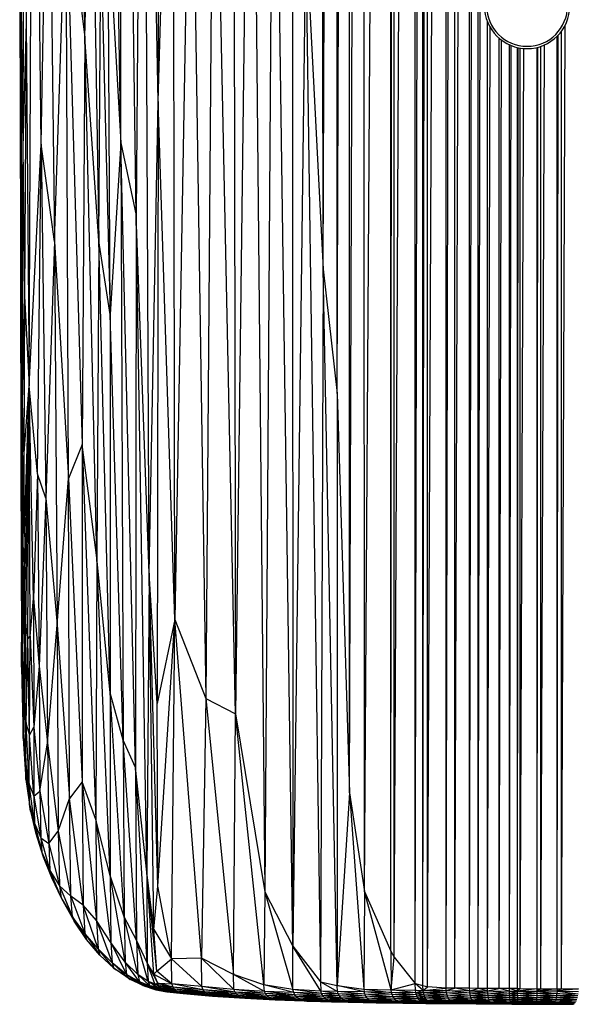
# Paper-space layout '_Derecha' of a CAD drawing. Header units: millimetres. Extents: x -65 to 67, y -161 to 389.
# Tile 1 of 7: x -65 to 6, y -160 to -34. Entities that reach past the tile are written whole.
import ezdxf

# ---------------------------------------------------------------- set-up
doc = ezdxf.new("R2010")
doc.units = ezdxf.units.MM

psp = doc.layouts.new('_Derecha')

# ---------------------------------------------------------------- linework, layer by layer
at = {"color": 7, "linetype": 'Continuous', "lineweight": 25}
for p, q in [((-25.86, -65.65), (-26.17, 386.9)), ((-25.86, -65.65), (-24.13, 386.93)), ((-24.04, -81.67), (-24.13, 386.93)), ((-24.04, -81.67), (-22.53, 386.95)), ((-22.47, -133.12), (-22.53, 386.95)), ((-22.47, -133.12), (-20.65, 386.97)), ((-20.55, -145.8), (-20.65, 386.97)), ((-20.55, -145.8), (-17.12, 387)), ((-17.13, -153.52), (-16.73, 387)), ((-17.13, -153.52), (-17.12, 387)), ((-16.72, -154.28), (-16.73, 387)), ((-16.72, -154.28), (-13.99, 387.02)), ((-13.99, -157.68), (-13, 387.02)), ((-13.99, -157.68), (-13.99, 387.02)), ((-13, -157.93), (-12.42, 387.03)), ((-13, -157.93), (-13, 387.02)), ((-12.42, -158.11), (-10.02, 387.04)), ((-12.42, -158.11), (-12.42, 387.03)), ((-10.02, -158.27), (-8.91, 387.04)), ((-10.02, -158.27), (-10.02, 387.04)), ((-8.91, -158.28), (-6.99, 387.05)), ((-8.91, -158.28), (-8.91, 387.04)), ((-6.99, -158.29), (-5.9, 387.05)), ((-6.99, -158.29), (-6.99, 387.05)), ((-5.9, -158.3), (-5.9, 387.05)), ((-5.9, -158.3), (-4.91, 286.59)), ((-47.08, -44.06), (-46.85, 139.42)), ((-49.94, -58.73), (-51.95, 96.37)), ((-51.91, -49.39), (-51.95, 96.37)), ((-56.55, -35.77), (-57.81, 77.83)), ((-37.5, 60.15), (-37.16, -122.92)), ((-48.99, 54.15), (-49.94, -58.73)), ((-47.08, -44.06), (-48.99, 54.15)), ((-48.24, -104.83), (-48.99, 54.15)), ((-63.21, 42.38), (-64.08, -33.88)), ((-63.72, -80.7), (-63.21, 42.38)), ((-62.16, -49.55), (-63.21, 42.38)), ((-35.13, 34.93), (-37.16, -122.92)), ((-35.13, 34.93), (-33.38, -145.88)), ((-29.86, 27.83), (-29.74, -152.85)), ((-47.08, -44.06), (-45.19, 25.62)), ((-44.96, -110.79), (-45.19, 25.62)), ((-32.25, 23.7), (-33.38, -145.88)), ((-29.74, -152.85), (-32.25, 23.7)), ((-51.91, -49.39), (-53.11, 22.45)), ((-39.95, 12.07), (-40.98, -120.95)), ((-37.16, -122.92), (-39.95, 12.07)), ((-42.88, 5.75), (-44.96, -110.79)), ((-42.88, 5.75), (-40.98, -120.95)), ((-62.16, -49.55), (-61.22, 1.16)), ((-61.22, 1.16), (-60.46, -62.07)), ((-56.55, -35.77), (-55.75, 0.21)), ((-55.75, 0.21), (-54.74, -61.99)), ((-64.41, -0.1), (-64.52, -49.95)), ((-64.41, -0.1), (-64.08, -33.88)), ((-60.46, -62.07), (-58.98, -16.42)), ((-58.98, -16.42), (-56.55, -35.77)), ((-58.98, -16.42), (-56.88, -88.24)), ((-58.65, -92.61), (-58.98, -16.42)), ((-64.93, -19.66), (-64.82, -61.77)), ((-53.56, -20.64), (-51.91, -49.39)), ((-53.27, -71.48), (-53.56, -20.64)), ((-28.12, -21.74), (-29.74, -152.85)), ((-28.12, -21.74), (-25.86, -65.65)), ((-28.12, -21.74), (-26.19, -157.47)), ((-54.74, -61.99), (-54.49, -23.33)), ((-54.49, -23.33), (-53.27, -71.48)), ((-64.75, -31.94), (-64.82, -61.77)), ((-64.75, -31.94), (-64.52, -49.95)), ((-64.75, -31.94), (-64.74, -71.83)), ((-64.08, -33.88), (-64.52, -49.95)), ((-64.08, -33.88), (-64.3, -69.11)), ((-64.08, -33.88), (-63.72, -80.7)), ((-4.68, -158.31), (-4.68, -33.8)), ((4.83, -158.35), (5.33, -34.21)), ((-4.68, -158.31), (-4.35, -34.49)), ((4.83, -158.35), (4.83, -35.02)), ((-56.55, -35.77), (-56.88, -88.24)), ((-54.74, -61.99), (-56.55, -35.77)), ((-55.01, -102.83), (-56.55, -35.77)), ((-3.19, -158.32), (-3.19, -35.89)), ((-3.19, -158.32), (-2.9, -36.13)), ((-1.86, -158.32), (-1.86, -36.74)), ((2.19, -158.34), (2.65, -36.76)), ((4.27, -158.35), (4.4, -35.53)), ((4.27, -158.35), (4.27, -35.66)), ((-1.86, -158.32), (-1.63, -36.84)), ((-0.82, -158.33), (-0.82, -37.1)), ((-0.82, -158.33), (-0.74, -37.12)), ((-0.49, -158.33), (-0.49, -37.16)), ((-0.49, -158.33), (0, -37.22)), ((1.7, -158.34), (1.81, -37.06)), ((1.7, -158.34), (1.7, -37.09)), ((2.19, -158.34), (2.19, -36.94)), ((-48.24, -104.83), (-47.08, -44.06)), ((-47.08, -44.06), (-47.21, -121.61)), ((-44.96, -110.79), (-47.08, -44.06)), ((-51.91, -49.39), (-53.27, -71.48)), ((-51.91, -49.39), (-49.94, -58.73)), ((-50.02, -129.86), (-51.91, -49.39)), ((-51.91, -49.39), (-51.62, -126.33)), ((-64.52, -49.95), (-64.74, -71.83)), ((-64.52, -49.95), (-64.6, -82.81)), ((-64.52, -49.95), (-64.3, -69.11)), ((-63.72, -80.7), (-62.16, -49.55)), ((-62.64, -92.01), (-62.16, -49.55)), ((-60.46, -62.07), (-62.16, -49.55)), ((-62.16, -49.55), (-61.55, -95.17)), ((-49.94, -58.73), (-50.02, -129.86)), ((-48.24, -104.83), (-49.94, -58.73)), ((-48.58, -143.33), (-49.94, -58.73)), ((-64.82, -61.77), (-64.74, -71.83)), ((-64.82, -61.77), (-64.77, -93.8)), ((-60.46, -62.07), (-61.55, -95.17)), ((-60.46, -62.07), (-58.65, -92.61)), ((-60.46, -62.07), (-60.11, -111.47)), ((-54.74, -61.99), (-55.01, -102.83)), ((-53.27, -71.48), (-54.74, -61.99)), ((-53.28, -120.22), (-54.74, -61.99)), ((-25.86, -65.65), (-26.19, -157.47)), ((-25.86, -65.65), (-24.04, -81.67)), ((-24.04, -157.94), (-25.86, -65.65)), ((-64.3, -69.11), (-64.6, -82.81)), ((-64.3, -69.11), (-64.38, -89.92)), ((-64.3, -69.11), (-63.72, -80.7)), ((-64.74, -71.83), (-64.77, -93.8)), ((-64.74, -71.83), (-64.75, -99.92)), ((-64.74, -71.83), (-64.6, -82.81)), ((-53.27, -71.48), (-53.28, -120.22)), ((-51.62, -126.33), (-53.27, -71.48)), ((-64.38, -89.92), (-63.72, -80.7)), ((-64.38, -102.17), (-63.72, -80.7)), ((-64.3, -108.59), (-63.72, -80.7)), ((-64.14, -111.78), (-63.72, -80.7)), ((-63.9, -113.27), (-63.72, -80.7)), ((-62.64, -92.01), (-63.72, -80.7)), ((-63.16, -108.08), (-63.72, -80.7)), ((-63.58, -112.93), (-63.72, -80.7)), ((-24.04, -81.67), (-22.47, -133.12)), ((-24.04, -81.67), (-24.04, -157.94)), ((-64.6, -82.81), (-64.75, -99.92)), ((-64.6, -82.81), (-64.63, -103.93)), ((-64.6, -82.81), (-64.38, -89.92)), ((-56.88, -88.24), (-58.65, -92.61)), ((-55.01, -102.83), (-56.88, -88.24)), ((-56.88, -88.24), (-55.12, -136.55)), ((-56.88, -88.24), (-56.88, -131.71)), ((-64.63, -103.93), (-64.38, -89.92)), ((-64.38, -89.92), (-64.38, -102.17)), ((-62.64, -92.01), (-63.16, -108.08)), ((-61.55, -95.17), (-62.64, -92.01)), ((-62.64, -92.01), (-62.42, -116.77)), ((-64.77, -93.8), (-64.75, -99.92)), ((-60.11, -111.47), (-58.65, -92.61)), ((-58.65, -92.61), (-56.88, -131.71)), ((-58.51, -133.84), (-58.65, -92.61)), ((-61.55, -95.17), (-62.42, -116.77)), ((-61.55, -95.17), (-60.11, -111.47)), ((-61.55, -95.17), (-61.33, -126.66)), ((-64.75, -99.92), (-64.63, -103.93)), ((-64.75, -99.92), (-64.68, -116.91)), ((-64.63, -103.93), (-64.38, -102.17)), ((-64.38, -102.17), (-64.55, -115.61)), ((-64.38, -102.17), (-64.3, -108.59)), ((-64.68, -116.91), (-64.63, -103.93)), ((-64.63, -103.93), (-64.55, -115.61)), ((-55.01, -102.83), (-55.12, -136.55)), ((-53.28, -120.22), (-55.01, -102.83)), ((-53.3, -143.77), (-55.01, -102.83)), ((-48.24, -104.83), (-48.58, -143.33)), ((-47.21, -121.61), (-48.24, -104.83)), ((-47.14, -145.15), (-48.24, -104.83)), ((-47.66, -150.71), (-48.24, -104.83)), ((-64.55, -115.61), (-64.3, -108.59)), ((-64.3, -108.59), (-64.37, -121.31)), ((-64.3, -108.59), (-64.14, -111.78)), ((-63.58, -112.93), (-63.16, -108.08)), ((-63.16, -108.08), (-62.42, -116.77)), ((-63.16, -108.08), (-63.13, -124.63)), ((-61.33, -126.66), (-60.11, -111.47)), ((-60.11, -111.47), (-58.51, -133.84)), ((-60.11, -111.47), (-59.96, -138.04)), ((-44.96, -110.79), (-47.21, -121.61)), ((-47.14, -145.15), (-44.96, -110.79)), ((-45.39, -154.48), (-44.96, -110.79)), ((-44.96, -110.79), (-40.98, -120.95)), ((-41.5, -154.39), (-44.96, -110.79)), ((-64.37, -121.31), (-64.14, -111.78)), ((-64.14, -111.78), (-63.9, -113.27)), ((-64.08, -124.25), (-64.14, -111.78)), ((-64.08, -124.25), (-63.9, -113.27)), ((-63.9, -113.27), (-63.58, -112.93)), ((-63.67, -125.67), (-63.9, -113.27)), ((-63.67, -125.67), (-63.58, -112.93)), ((-63.58, -112.93), (-63.13, -124.63)), ((-64.68, -116.91), (-64.55, -115.61)), ((-64.55, -115.61), (-64.37, -121.31)), ((-64.55, -115.61), (-64.48, -125.28)), ((-64.68, -116.91), (-64.48, -126.11)), ((-64.68, -116.91), (-64.48, -125.28)), ((-62.42, -116.77), (-63.13, -124.63)), ((-62.42, -116.77), (-61.33, -126.66)), ((-62.42, -116.77), (-62.32, -132.89)), ((-53.28, -120.22), (-53.3, -143.77)), ((-51.5, -149.07), (-53.28, -120.22)), ((-51.62, -126.33), (-53.28, -120.22)), ((-64.48, -125.28), (-64.37, -121.31)), ((-64.37, -121.31), (-64.08, -124.25)), ((-64.37, -121.31), (-64.16, -129.45)), ((-47.14, -145.15), (-47.21, -121.61)), ((-40.98, -120.95), (-41.5, -154.39)), ((-40.98, -120.95), (-37.16, -122.92)), ((-40.98, -120.95), (-37.41, -156.51)), ((-37.41, -156.51), (-37.16, -122.92)), ((-37.16, -122.92), (-33.38, -145.88)), ((-33.5, -157.86), (-37.16, -122.92)), ((-64.16, -129.45), (-64.08, -124.25)), ((-64.08, -124.25), (-63.67, -125.67)), ((-63.7, -132), (-64.08, -124.25)), ((-64.48, -125.28), (-64.16, -129.45)), ((-64.48, -125.28), (-64.14, -131.41)), ((-64.48, -126.11), (-64.48, -125.28)), ((-63.67, -125.67), (-63.13, -124.63)), ((-63.13, -124.63), (-62.32, -132.89)), ((-63.13, -124.63), (-63.1, -133.52)), ((-64.48, -126.11), (-64.14, -131.41)), ((-63.7, -132), (-63.67, -125.67)), ((-63.1, -133.52), (-63.67, -125.67)), ((-62.32, -132.89), (-61.33, -126.66)), ((-61.33, -126.66), (-59.96, -138.04)), ((-61.33, -126.66), (-61.19, -139.64)), ((-49.87, -152.1), (-51.62, -126.33)), ((-50.02, -129.86), (-51.62, -126.33)), ((-51.62, -126.33), (-51.5, -149.07)), ((-64.16, -129.45), (-63.7, -132)), ((-64.16, -129.45), (-63.66, -134.57)), ((-64.14, -131.41), (-64.16, -129.45)), ((-48.58, -143.33), (-50.02, -129.86)), ((-48.53, -155.02), (-50.02, -129.86)), ((-50.02, -129.86), (-49.87, -152.1)), ((-64.14, -131.41), (-63.66, -134.57)), ((-64.14, -131.41), (-63.55, -135.49)), ((-56.88, -131.71), (-58.51, -133.84)), ((-56.88, -131.71), (-55.02, -149.54)), ((-55.12, -136.55), (-56.88, -131.71)), ((-56.88, -131.71), (-56.75, -147.56)), ((-63.7, -132), (-63.1, -133.52)), ((-63.03, -137), (-63.7, -132)), ((-63.66, -134.57), (-63.7, -132)), ((-63.1, -133.52), (-62.32, -132.89)), ((-62.32, -132.89), (-61.19, -139.64)), ((-62.32, -132.89), (-62.22, -138.9)), ((-22.47, -133.12), (-24.04, -157.94)), ((-22.47, -133.12), (-20.55, -145.8)), ((-22.47, -133.12), (-20.61, -158.38)), ((-63.1, -133.52), (-62.22, -138.9)), ((-63.1, -133.52), (-63.03, -137)), ((-59.96, -138.04), (-58.51, -133.84)), ((-56.75, -147.56), (-58.51, -133.84)), ((-58.35, -146.42), (-58.51, -133.84)), ((-63.66, -134.57), (-63.03, -137)), ((-63.66, -134.57), (-62.91, -138.23)), ((-63.55, -135.49), (-63.66, -134.57)), ((-63.55, -135.49), (-62.91, -138.23)), ((-53.3, -143.77), (-55.12, -136.55)), ((-55.12, -136.55), (-53.2, -152.39)), ((-55.12, -136.55), (-55.02, -149.54)), ((-63.03, -137), (-62.22, -138.9)), ((-63.03, -137), (-62.08, -140.75)), ((-63.03, -137), (-62.91, -138.23)), ((-62.91, -138.23), (-62.08, -140.75)), ((-62.91, -138.23), (-61.89, -141.34)), ((-61.19, -139.64), (-59.96, -138.04)), ((-59.96, -138.04), (-58.35, -146.42)), ((-59.96, -138.04), (-59.79, -145.07)), ((-62.22, -138.9), (-61.04, -143.11)), ((-62.22, -138.9), (-62.08, -140.75)), ((-62.22, -138.9), (-61.19, -139.64)), ((-62.08, -140.75), (-60.85, -144)), ((-62.08, -140.75), (-61.04, -143.11)), ((-62.08, -140.75), (-61.89, -141.34)), ((-61.19, -139.64), (-59.79, -145.07)), ((-61.19, -139.64), (-61.04, -143.11)), ((-61.89, -141.34), (-60.85, -144)), ((-61.04, -143.11), (-59.79, -145.07)), ((-61.04, -143.11), (-59.6, -146.62)), ((-61.04, -143.11), (-60.85, -144)), ((-60.85, -144), (-59.6, -146.62)), ((-51.37, -154.94), (-53.3, -143.77)), ((-51.5, -149.07), (-53.3, -143.77)), ((-53.3, -143.77), (-53.2, -152.39)), ((-47.64, -156.48), (-48.58, -143.33)), ((-47.26, -156.06), (-48.58, -143.33)), ((-47.66, -150.71), (-48.58, -143.33)), ((-48.58, -143.33), (-48.53, -155.02)), ((-59.79, -145.07), (-58.35, -146.42)), ((-59.79, -145.07), (-58.15, -149.06)), ((-59.79, -145.07), (-59.6, -146.62)), ((-47.66, -150.71), (-47.14, -145.15)), ((-45.39, -154.48), (-47.14, -145.15)), ((-20.55, -145.8), (-20.61, -158.38)), ((-17.1, -158.49), (-20.55, -145.8)), ((-20.55, -145.8), (-17.13, -153.52)), ((-59.6, -146.62), (-57.92, -149.62)), ((-59.6, -146.62), (-58.15, -149.06)), ((-58.35, -146.42), (-56.56, -151.23)), ((-58.15, -149.06), (-58.35, -146.42)), ((-56.75, -147.56), (-58.35, -146.42)), ((-33.38, -145.88), (-33.5, -157.86)), ((-33.38, -145.88), (-29.74, -152.85)), ((-33.38, -145.88), (-29.74, -158.46)), ((-55.02, -149.54), (-56.75, -147.56)), ((-54.84, -153.21), (-56.75, -147.56)), ((-56.75, -147.56), (-56.56, -151.23)), ((-56.56, -151.23), (-58.15, -149.06)), ((-58.15, -149.06), (-56.33, -152)), ((-57.92, -149.62), (-58.15, -149.06)), ((-56.33, -152), (-57.92, -149.62)), ((-53.2, -152.39), (-55.02, -149.54)), ((-55.02, -149.54), (-53.02, -155.02)), ((-55.02, -149.54), (-54.84, -153.21)), ((-49.71, -156.52), (-51.5, -149.07)), ((-51.5, -149.07), (-51.37, -154.94)), ((-49.87, -152.1), (-51.5, -149.07)), ((-47.66, -150.71), (-45.39, -154.48)), ((-47.26, -156.06), (-47.66, -150.71)), ((-56.56, -151.23), (-54.61, -154.04)), ((-54.84, -153.21), (-56.56, -151.23)), ((-56.56, -151.23), (-56.33, -152)), ((-54.61, -154.04), (-56.33, -152)), ((-48.53, -155.02), (-49.87, -152.1)), ((-48.38, -157.41), (-49.87, -152.1)), ((-49.87, -152.1), (-49.71, -156.52)), ((-53.02, -155.02), (-54.84, -153.21)), ((-52.8, -155.7), (-54.84, -153.21)), ((-54.84, -153.21), (-54.61, -154.04)), ((-51.37, -154.94), (-53.2, -152.39)), ((-53.2, -152.39), (-51.18, -156.49)), ((-53.2, -152.39), (-53.02, -155.02)), ((-29.74, -152.85), (-26.19, -157.47)), ((-26.15, -158.64), (-29.74, -152.85)), ((-29.74, -158.46), (-29.74, -152.85)), ((-52.8, -155.7), (-54.61, -154.04)), ((-47.26, -156.06), (-45.39, -154.48)), ((-41.5, -154.39), (-45.39, -154.48)), ((-41.46, -158.05), (-45.39, -154.48)), ((-45.34, -157.73), (-45.39, -154.48)), ((-37.41, -156.51), (-41.5, -154.39)), ((-37.34, -158.43), (-41.5, -154.39)), ((-41.46, -158.05), (-41.5, -154.39)), ((-17.13, -153.52), (-16.72, -154.28)), ((-17.13, -153.52), (-17.1, -158.49)), ((-17.1, -158.49), (-16.72, -154.28)), ((-16.72, -154.28), (-13.99, -157.68)), ((-51.18, -156.49), (-53.02, -155.02)), ((-53.02, -155.02), (-50.95, -156.95)), ((-53.02, -155.02), (-52.8, -155.7)), ((-50.95, -156.95), (-52.8, -155.7)), ((-50.69, -157.15), (-52.8, -155.7)), ((-52.8, -155.7), (-52.53, -155.92)), ((-50.69, -157.15), (-52.53, -155.92)), ((-49.71, -156.52), (-51.37, -154.94)), ((-49.52, -157.44), (-51.37, -154.94)), ((-51.37, -154.94), (-51.18, -156.49)), ((-47.51, -157.71), (-48.53, -155.02)), ((-47.15, -157.61), (-48.53, -155.02)), ((-47.64, -156.48), (-48.53, -155.02)), ((-48.53, -155.02), (-48.38, -157.41)), ((-49.52, -157.44), (-51.18, -156.49)), ((-51.18, -156.49), (-49.29, -157.76)), ((-51.18, -156.49), (-50.95, -156.95)), ((-49.29, -157.76), (-50.95, -156.95)), ((-50.95, -156.95), (-49.03, -157.94)), ((-50.95, -156.95), (-50.69, -157.15)), ((-49.03, -157.94), (-50.69, -157.15)), ((-48.38, -157.41), (-49.71, -156.52)), ((-48.19, -157.95), (-49.71, -156.52)), ((-49.71, -156.52), (-49.52, -157.44)), ((-47.64, -156.48), (-47.26, -156.06)), ((-47.15, -157.61), (-47.64, -156.48)), ((-47.64, -156.48), (-45.34, -157.73)), ((-45.34, -157.73), (-47.26, -156.06)), ((-33.5, -157.86), (-37.41, -156.51)), ((-33.41, -158.69), (-37.41, -156.51)), ((-37.34, -158.43), (-37.41, -156.51)), ((-48.19, -157.95), (-49.52, -157.44)), ((-47.96, -158.19), (-49.52, -157.44)), ((-49.52, -157.44), (-49.29, -157.76)), ((-49.29, -157.76), (-47.71, -158.37)), ((-47.96, -158.19), (-49.29, -157.76)), ((-49.29, -157.76), (-49.03, -157.94)), ((-49.03, -157.94), (-47.4, -158.49)), ((-47.71, -158.37), (-49.03, -157.94)), ((-49.03, -157.94), (-48.69, -158.06)), ((-47.4, -158.49), (-48.69, -158.06)), ((-47.33, -158.09), (-48.38, -157.41)), ((-46.99, -158.03), (-48.38, -157.41)), ((-47.51, -157.71), (-48.38, -157.41)), ((-48.38, -157.41), (-48.19, -157.95)), ((-47.11, -158.32), (-48.19, -157.95)), ((-46.79, -158.28), (-48.19, -157.95)), ((-47.33, -158.09), (-48.19, -157.95)), ((-48.19, -157.95), (-47.96, -158.19)), ((-46.86, -158.49), (-47.96, -158.19)), ((-46.55, -158.47), (-47.96, -158.19)), ((-47.11, -158.32), (-47.96, -158.19)), ((-47.96, -158.19), (-47.71, -158.37)), ((-46.59, -158.63), (-47.71, -158.37)), ((-46.29, -158.63), (-47.71, -158.37)), ((-47.71, -158.37), (-46.86, -158.49)), ((-47.71, -158.37), (-47.4, -158.49)), ((-47.51, -157.71), (-47.15, -157.61)), ((-47.51, -157.71), (-45.19, -158.15)), ((-46.99, -158.03), (-47.51, -157.71)), ((-46.25, -158.72), (-47.4, -158.49)), ((-47.4, -158.49), (-46, -158.73)), ((-47.4, -158.49), (-46.59, -158.63)), ((-47.33, -158.09), (-46.99, -158.03)), ((-46.79, -158.28), (-47.33, -158.09)), ((-47.33, -158.09), (-45, -158.4)), ((-47.15, -157.61), (-45.34, -157.73)), ((-45.19, -158.15), (-47.15, -157.61)), ((-47.11, -158.32), (-46.79, -158.28)), ((-47.11, -158.32), (-44.77, -158.61)), ((-46.55, -158.47), (-47.11, -158.32)), ((-45, -158.4), (-46.99, -158.03)), ((-46.99, -158.03), (-45.19, -158.15)), ((-46.86, -158.49), (-46.55, -158.47)), ((-46.86, -158.49), (-44.52, -158.77)), ((-46.29, -158.63), (-46.86, -158.49)), ((-46.79, -158.28), (-45, -158.4)), ((-44.77, -158.61), (-46.79, -158.28)), ((-46.55, -158.47), (-44.77, -158.61)), ((-44.52, -158.77), (-46.55, -158.47)), ((-41.46, -158.05), (-45.34, -157.73)), ((-41.32, -158.48), (-45.34, -157.73)), ((-45.19, -158.15), (-45.34, -157.73)), ((-41.32, -158.48), (-45.19, -158.15)), ((-41.13, -158.73), (-45.19, -158.15)), ((-45, -158.4), (-45.19, -158.15)), ((-40.9, -158.93), (-45, -158.4)), ((-41.13, -158.73), (-45, -158.4)), ((-44.77, -158.61), (-45, -158.4)), ((-37.34, -158.43), (-41.46, -158.05)), ((-37.19, -158.77), (-41.46, -158.05)), ((-41.32, -158.48), (-41.46, -158.05)), ((-37.19, -158.77), (-41.32, -158.48)), ((-37, -159.01), (-41.32, -158.48)), ((-41.13, -158.73), (-41.32, -158.48)), ((-33.41, -158.69), (-37.34, -158.43)), ((-33.26, -158.97), (-37.34, -158.43)), ((-37.19, -158.77), (-37.34, -158.43)), ((-29.74, -158.46), (-33.5, -157.86)), ((-29.64, -158.84), (-33.5, -157.86)), ((-33.41, -158.69), (-33.5, -157.86)), ((-26.15, -158.64), (-29.74, -158.46)), ((-26.05, -158.94), (-29.74, -158.46)), ((-29.64, -158.84), (-29.74, -158.46)), ((-26.19, -157.47), (-24.04, -157.94)), ((-26.19, -157.47), (-24, -158.7)), ((-26.19, -157.47), (-26.15, -158.64)), ((-24.04, -157.94), (-20.61, -158.38)), ((-20.57, -158.76), (-24.04, -157.94)), ((-24, -158.7), (-24.04, -157.94)), ((-20.61, -158.38), (-17.1, -158.49)), ((-20.61, -158.38), (-17.05, -158.81)), ((-20.61, -158.38), (-20.57, -158.76)), ((-17.1, -158.49), (-13.99, -157.68)), ((-17.1, -158.49), (-13.97, -158.54)), ((-13.92, -158.85), (-17.1, -158.49)), ((-17.05, -158.81), (-17.1, -158.49)), ((-13.99, -157.68), (-13, -157.93)), ((-12.99, -158.55), (-13.99, -157.68)), ((-13.97, -158.54), (-13.99, -157.68)), ((-13, -157.93), (-12.42, -158.11)), ((-12.99, -158.55), (-13, -157.93)), ((-12.99, -158.55), (-12.42, -158.11)), ((-12.99, -158.55), (-10.02, -158.27)), ((-10.02, -158.27), (-12.42, -158.11)), ((-8.91, -158.28), (-10.02, -158.27)), ((-10.01, -158.58), (-10.02, -158.27)), ((-10.01, -158.58), (-8.91, -158.28)), ((-6.99, -158.29), (-8.91, -158.28)), ((-6.98, -158.6), (-8.91, -158.28)), ((-5.9, -158.3), (-6.99, -158.29)), ((-6.98, -158.6), (-6.99, -158.29)), ((-6.98, -158.6), (-5.9, -158.3)), ((-4.68, -158.31), (-5.9, -158.3)), ((-4.68, -158.62), (-5.9, -158.3)), ((-3.19, -158.32), (-4.68, -158.31)), ((-4.68, -158.62), (-4.68, -158.31)), ((-4.68, -158.62), (-3.19, -158.32)), ((-1.86, -158.32), (-3.19, -158.32)), ((-1.86, -158.64), (-3.19, -158.32)), ((-0.82, -158.33), (-1.86, -158.32)), ((-0.82, -158.64), (-1.86, -158.32)), ((-1.86, -158.64), (-1.86, -158.32)), ((-0.49, -158.33), (-0.82, -158.64)), ((-0.82, -158.33), (-0.49, -158.33)), ((-0.82, -158.64), (-0.82, -158.33)), ((1.7, -158.34), (-0.82, -158.64)), ((-0.49, -158.33), (1.7, -158.34)), ((1.7, -158.34), (2.19, -158.34)), ((1.7, -158.65), (1.7, -158.34)), ((2.19, -158.34), (1.7, -158.65)), ((4.27, -158.35), (1.7, -158.65)), ((2.19, -158.34), (4.27, -158.35)), ((4.27, -158.35), (4.27, -158.66)), ((4.27, -158.35), (4.83, -158.35)), ((4.83, -158.35), (4.27, -158.66)), ((7.04, -158.36), (4.27, -158.66)), ((4.83, -158.35), (7.04, -158.36)), ((-46, -158.73), (-46.59, -158.63)), ((-46.59, -158.63), (-44.24, -158.89)), ((-46.59, -158.63), (-46.29, -158.63)), ((-46.29, -158.63), (-44.24, -158.89)), ((-46.29, -158.63), (-44.52, -158.77)), ((-46.25, -158.72), (-43.9, -158.95)), ((-46.25, -158.72), (-46, -158.73)), ((-46, -158.73), (-44.24, -158.89)), ((-46, -158.73), (-43.9, -158.95)), ((-40.9, -158.93), (-44.77, -158.61)), ((-40.65, -159.1), (-44.77, -158.61)), ((-44.52, -158.77), (-44.77, -158.61)), ((-40.38, -159.22), (-44.52, -158.77)), ((-40.65, -159.1), (-44.52, -158.77)), ((-44.24, -158.89), (-44.52, -158.77)), ((-40.1, -159.28), (-44.24, -158.89)), ((-44.24, -158.89), (-40.38, -159.22)), ((-43.9, -158.95), (-44.24, -158.89)), ((-43.9, -158.95), (-40.1, -159.28)), ((-36.78, -159.22), (-41.13, -158.73)), ((-37, -159.01), (-41.13, -158.73)), ((-40.9, -158.93), (-41.13, -158.73)), ((-36.78, -159.22), (-40.9, -158.93)), ((-36.53, -159.38), (-40.9, -158.93)), ((-40.65, -159.1), (-40.9, -158.93)), ((-36.26, -159.5), (-40.65, -159.1)), ((-36.53, -159.38), (-40.65, -159.1)), ((-40.38, -159.22), (-40.65, -159.1)), ((-35.96, -159.57), (-40.38, -159.22)), ((-40.38, -159.22), (-36.26, -159.5)), ((-40.1, -159.28), (-40.38, -159.22)), ((-40.1, -159.28), (-35.96, -159.57)), ((-33.07, -159.21), (-37.19, -158.77)), ((-33.26, -158.97), (-37.19, -158.77)), ((-37, -159.01), (-37.19, -158.77)), ((-32.85, -159.41), (-37, -159.01)), ((-33.07, -159.21), (-37, -159.01)), ((-36.78, -159.22), (-37, -159.01)), ((-32.61, -159.58), (-36.78, -159.22)), ((-32.85, -159.41), (-36.78, -159.22)), ((-36.53, -159.38), (-36.78, -159.22)), ((-32.34, -159.7), (-36.53, -159.38)), ((-32.61, -159.58), (-36.53, -159.38)), ((-36.26, -159.5), (-36.53, -159.38)), ((-32.05, -159.77), (-36.26, -159.5)), ((-36.26, -159.5), (-32.34, -159.7)), ((-35.96, -159.57), (-36.26, -159.5)), ((-35.96, -159.57), (-32.05, -159.77)), ((-29.49, -159.11), (-33.41, -158.69)), ((-29.64, -158.84), (-33.41, -158.69)), ((-33.26, -158.97), (-33.41, -158.69)), ((-29.31, -159.35), (-33.26, -158.97)), ((-29.49, -159.11), (-33.26, -158.97)), ((-33.07, -159.21), (-33.26, -158.97)), ((-29.09, -159.55), (-33.07, -159.21)), ((-29.31, -159.35), (-33.07, -159.21)), ((-32.85, -159.41), (-33.07, -159.21)), ((-28.85, -159.72), (-32.85, -159.41)), ((-29.09, -159.55), (-32.85, -159.41)), ((-32.61, -159.58), (-32.85, -159.41)), ((-28.59, -159.84), (-32.61, -159.58)), ((-28.85, -159.72), (-32.61, -159.58)), ((-32.34, -159.7), (-32.61, -159.58)), ((-28.31, -159.91), (-32.34, -159.7)), ((-32.34, -159.7), (-28.59, -159.84)), ((-32.05, -159.77), (-32.34, -159.7)), ((-27.96, -159.93), (-32.05, -159.77)), ((-32.05, -159.77), (-28.31, -159.91)), ((-25.91, -159.21), (-29.64, -158.84)), ((-26.05, -158.94), (-29.64, -158.84)), ((-29.49, -159.11), (-29.64, -158.84)), ((-25.73, -159.45), (-29.49, -159.11)), ((-25.91, -159.21), (-29.49, -159.11)), ((-29.31, -159.35), (-29.49, -159.11)), ((-25.52, -159.65), (-29.31, -159.35)), ((-25.73, -159.45), (-29.31, -159.35)), ((-29.09, -159.55), (-29.31, -159.35)), ((-25.52, -159.65), (-29.09, -159.55)), ((-25.28, -159.82), (-29.09, -159.55)), ((-28.85, -159.72), (-29.09, -159.55)), ((-25.03, -159.94), (-28.85, -159.72)), ((-25.28, -159.82), (-28.85, -159.72)), ((-28.59, -159.84), (-28.85, -159.72)), ((-23.9, -158.99), (-26.15, -158.64)), ((-24, -158.7), (-26.15, -158.64)), ((-26.05, -158.94), (-26.15, -158.64)), ((-23.9, -158.99), (-26.05, -158.94)), ((-23.76, -159.26), (-26.05, -158.94)), ((-25.91, -159.21), (-26.05, -158.94)), ((-23.76, -159.26), (-25.91, -159.21)), ((-23.59, -159.5), (-25.91, -159.21)), ((-25.73, -159.45), (-25.91, -159.21)), ((-23.38, -159.7), (-25.73, -159.45)), ((-23.59, -159.5), (-25.73, -159.45)), ((-25.52, -159.65), (-25.73, -159.45)), ((-23.16, -159.86), (-25.52, -159.65)), ((-23.38, -159.7), (-25.52, -159.65)), ((-25.28, -159.82), (-25.52, -159.65)), ((-20.57, -158.76), (-24, -158.7)), ((-20.47, -159.05), (-24, -158.7)), ((-23.9, -158.99), (-24, -158.7)), ((-20.34, -159.32), (-23.9, -158.99)), ((-20.47, -159.05), (-23.9, -158.99)), ((-23.76, -159.26), (-23.9, -158.99)), ((-20.17, -159.56), (-23.76, -159.26)), ((-20.34, -159.32), (-23.76, -159.26)), ((-23.59, -159.5), (-23.76, -159.26)), ((-19.98, -159.76), (-23.59, -159.5)), ((-20.17, -159.56), (-23.59, -159.5)), ((-23.38, -159.7), (-23.59, -159.5)), ((-19.98, -159.76), (-23.38, -159.7)), ((-19.76, -159.92), (-23.38, -159.7)), ((-23.16, -159.86), (-23.38, -159.7)), ((-16.96, -159.1), (-20.57, -158.76)), ((-17.05, -158.81), (-20.57, -158.76)), ((-20.47, -159.05), (-20.57, -158.76)), ((-16.83, -159.37), (-20.47, -159.05)), ((-16.96, -159.1), (-20.47, -159.05)), ((-20.34, -159.32), (-20.47, -159.05)), ((-16.83, -159.37), (-20.34, -159.32)), ((-16.68, -159.61), (-20.34, -159.32)), ((-20.17, -159.56), (-20.34, -159.32)), ((-16.68, -159.61), (-20.17, -159.56)), ((-16.5, -159.81), (-20.17, -159.56)), ((-19.98, -159.76), (-20.17, -159.56)), ((-16.3, -159.97), (-19.98, -159.76)), ((-16.5, -159.81), (-19.98, -159.76)), ((-19.76, -159.92), (-19.98, -159.76)), ((-13.84, -159.14), (-17.05, -158.81)), ((-13.92, -158.85), (-17.05, -158.81)), ((-16.96, -159.1), (-17.05, -158.81)), ((-13.73, -159.4), (-16.96, -159.1)), ((-13.84, -159.14), (-16.96, -159.1)), ((-16.83, -159.37), (-16.96, -159.1)), ((-13.73, -159.4), (-16.83, -159.37)), ((-13.59, -159.64), (-16.83, -159.37)), ((-16.68, -159.61), (-16.83, -159.37)), ((-13.42, -159.85), (-16.68, -159.61)), ((-13.59, -159.64), (-16.68, -159.61)), ((-16.5, -159.81), (-16.68, -159.61)), ((-13.97, -158.54), (-12.99, -158.55)), ((-12.94, -158.86), (-13.97, -158.54)), ((-13.92, -158.85), (-13.97, -158.54)), ((-12.86, -159.15), (-13.92, -158.85)), ((-12.94, -158.86), (-13.92, -158.85)), ((-13.84, -159.14), (-13.92, -158.85)), ((-12.75, -159.41), (-13.84, -159.14)), ((-12.86, -159.15), (-13.84, -159.14)), ((-13.73, -159.4), (-13.84, -159.14)), ((-12.62, -159.65), (-13.73, -159.4)), ((-12.75, -159.41), (-13.73, -159.4)), ((-13.59, -159.64), (-13.73, -159.4)), ((-12.62, -159.65), (-13.59, -159.64)), ((-12.46, -159.86), (-13.59, -159.64)), ((-13.42, -159.85), (-13.59, -159.64)), ((-12.99, -158.55), (-10.01, -158.58)), ((-9.97, -158.88), (-12.99, -158.55)), ((-12.94, -158.86), (-12.99, -158.55)), ((-9.9, -159.17), (-12.94, -158.86)), ((-9.97, -158.88), (-12.94, -158.86)), ((-12.86, -159.15), (-12.94, -158.86)), ((-9.9, -159.17), (-12.86, -159.15)), ((-9.81, -159.44), (-12.86, -159.15)), ((-12.75, -159.41), (-12.86, -159.15)), ((-9.69, -159.68), (-12.75, -159.41)), ((-9.81, -159.44), (-12.75, -159.41)), ((-12.62, -159.65), (-12.75, -159.41)), ((-9.56, -159.88), (-12.62, -159.65)), ((-9.69, -159.68), (-12.62, -159.65)), ((-12.46, -159.86), (-12.62, -159.65)), ((-6.95, -158.91), (-10.01, -158.58)), ((-10.01, -158.58), (-6.98, -158.6)), ((-9.97, -158.88), (-10.01, -158.58)), ((-6.9, -159.2), (-9.97, -158.88)), ((-6.95, -158.91), (-9.97, -158.88)), ((-9.9, -159.17), (-9.97, -158.88)), ((-6.83, -159.46), (-9.9, -159.17)), ((-6.9, -159.2), (-9.9, -159.17)), ((-9.81, -159.44), (-9.9, -159.17)), ((-6.83, -159.46), (-9.81, -159.44)), ((-6.74, -159.7), (-9.81, -159.44)), ((-9.69, -159.68), (-9.81, -159.44)), ((-6.64, -159.9), (-9.69, -159.68)), ((-6.74, -159.7), (-9.69, -159.68)), ((-9.56, -159.88), (-9.69, -159.68)), ((-6.98, -158.6), (-4.68, -158.62)), ((-4.65, -158.92), (-6.98, -158.6)), ((-6.95, -158.91), (-6.98, -158.6)), ((-4.62, -159.21), (-6.95, -158.91)), ((-4.65, -158.92), (-6.95, -158.91)), ((-6.9, -159.2), (-6.95, -158.91)), ((-4.62, -159.21), (-6.9, -159.2)), ((-4.57, -159.48), (-6.9, -159.2)), ((-6.83, -159.46), (-6.9, -159.2)), ((-4.5, -159.72), (-6.83, -159.46)), ((-4.57, -159.48), (-6.83, -159.46)), ((-6.74, -159.7), (-6.83, -159.46)), ((-4.5, -159.72), (-6.74, -159.7)), ((-4.43, -159.92), (-6.74, -159.7)), ((-6.64, -159.9), (-6.74, -159.7)), ((-4.68, -158.62), (-1.86, -158.64)), ((-1.85, -158.94), (-4.68, -158.62)), ((-4.65, -158.92), (-4.68, -158.62)), ((-1.83, -159.23), (-4.65, -158.92)), ((-1.85, -158.94), (-4.65, -158.92)), ((-4.62, -159.21), (-4.65, -158.92)), ((-1.81, -159.49), (-4.62, -159.21)), ((-1.83, -159.23), (-4.62, -159.21)), ((-4.57, -159.48), (-4.62, -159.21)), ((-1.78, -159.73), (-4.57, -159.48)), ((-1.81, -159.49), (-4.57, -159.48)), ((-4.5, -159.72), (-4.57, -159.48)), ((-1.74, -159.93), (-4.5, -159.72)), ((-1.78, -159.73), (-4.5, -159.72)), ((-4.43, -159.92), (-4.5, -159.72)), ((-0.81, -158.94), (-1.86, -158.64)), ((-1.86, -158.64), (-0.82, -158.64)), ((-1.85, -158.94), (-1.86, -158.64)), ((-0.8, -159.23), (-1.85, -158.94)), ((-0.81, -158.94), (-1.85, -158.94)), ((-1.83, -159.23), (-1.85, -158.94)), ((-0.79, -159.5), (-1.83, -159.23)), ((-0.8, -159.23), (-1.83, -159.23)), ((-1.81, -159.49), (-1.83, -159.23)), ((-0.79, -159.5), (-1.81, -159.49)), ((-0.77, -159.74), (-1.81, -159.49)), ((-1.78, -159.73), (-1.81, -159.49)), ((-0.77, -159.74), (-1.78, -159.73)), ((-0.75, -159.94), (-1.78, -159.73)), ((-1.74, -159.93), (-1.78, -159.73)), ((-0.82, -158.64), (1.7, -158.65)), ((1.7, -158.96), (-0.82, -158.64)), ((-0.81, -158.94), (-0.82, -158.64)), ((1.7, -158.96), (-0.81, -158.94)), ((1.69, -159.25), (-0.81, -158.94)), ((-0.8, -159.23), (-0.81, -158.94)), ((1.69, -159.25), (-0.8, -159.23)), ((1.67, -159.51), (-0.8, -159.23)), ((-0.79, -159.5), (-0.8, -159.23)), ((1.67, -159.51), (-0.79, -159.5)), ((1.66, -159.75), (-0.79, -159.5)), ((-0.77, -159.74), (-0.79, -159.5)), ((1.66, -159.75), (-0.77, -159.74)), ((1.64, -159.95), (-0.77, -159.74)), ((-0.75, -159.94), (-0.77, -159.74)), ((1.64, -159.95), (1.66, -159.75)), ((1.66, -159.75), (1.67, -159.51)), ((4.14, -159.76), (1.66, -159.75)), ((4.08, -159.96), (1.66, -159.75)), ((1.67, -159.51), (1.69, -159.25)), ((4.18, -159.52), (1.67, -159.51)), ((4.14, -159.76), (1.67, -159.51)), ((1.69, -159.25), (1.7, -158.96)), ((4.22, -159.26), (1.69, -159.25)), ((4.18, -159.52), (1.69, -159.25)), ((1.7, -158.96), (1.7, -158.65)), ((1.7, -158.65), (4.25, -158.97)), ((4.27, -158.66), (1.7, -158.65)), ((4.25, -158.97), (1.7, -158.96)), ((4.22, -159.26), (1.7, -158.96)), ((4.08, -159.96), (4.14, -159.76)), ((4.14, -159.76), (4.18, -159.52)), ((6.82, -159.77), (4.14, -159.76)), ((6.73, -159.97), (4.14, -159.76)), ((4.18, -159.52), (4.22, -159.26)), ((6.9, -159.53), (4.18, -159.52)), ((6.82, -159.77), (4.18, -159.52)), ((4.22, -159.26), (4.25, -158.97)), ((6.96, -159.27), (4.22, -159.26)), ((6.9, -159.53), (4.22, -159.26)), ((4.27, -158.66), (4.25, -158.97)), ((4.25, -158.97), (7, -158.98)), ((6.96, -159.27), (4.25, -158.97)), ((4.27, -158.66), (7.03, -158.68)), ((4.27, -158.66), (7, -158.98)), ((-24.76, -160.01), (-28.59, -159.84)), ((-28.59, -159.84), (-25.03, -159.94)), ((-28.31, -159.91), (-28.59, -159.84)), ((-24.42, -160.03), (-28.31, -159.91)), ((-28.31, -159.91), (-24.76, -160.01)), ((-27.96, -159.93), (-28.31, -159.91)), ((-27.96, -159.93), (-24.42, -160.03)), ((-23.16, -159.86), (-25.28, -159.82)), ((-22.91, -159.98), (-25.28, -159.82)), ((-25.03, -159.94), (-25.28, -159.82)), ((-22.65, -160.06), (-25.03, -159.94)), ((-25.03, -159.94), (-22.91, -159.98)), ((-24.76, -160.01), (-25.03, -159.94)), ((-22.39, -160.08), (-24.76, -160.01)), ((-24.76, -160.01), (-22.65, -160.06)), ((-24.42, -160.03), (-24.76, -160.01)), ((-24.42, -160.03), (-22.39, -160.08)), ((-19.52, -160.04), (-23.16, -159.86)), ((-19.76, -159.92), (-23.16, -159.86)), ((-22.91, -159.98), (-23.16, -159.86)), ((-19.28, -160.12), (-22.91, -159.98)), ((-22.91, -159.98), (-19.52, -160.04)), ((-22.65, -160.06), (-22.91, -159.98)), ((-22.65, -160.06), (-19.28, -160.12)), ((-19.04, -160.14), (-22.65, -160.06)), ((-22.39, -160.08), (-22.65, -160.06)), ((-22.39, -160.08), (-19.04, -160.14)), ((-16.3, -159.97), (-19.76, -159.92)), ((-16.08, -160.09), (-19.76, -159.92)), ((-19.52, -160.04), (-19.76, -159.92)), ((-15.85, -160.17), (-19.52, -160.04)), ((-19.52, -160.04), (-16.08, -160.09)), ((-19.28, -160.12), (-19.52, -160.04)), ((-15.61, -160.19), (-19.28, -160.12)), ((-19.28, -160.12), (-15.85, -160.17)), ((-19.04, -160.14), (-19.28, -160.12)), ((-19.04, -160.14), (-15.61, -160.19)), ((-13.24, -160.01), (-16.5, -159.81)), ((-13.42, -159.85), (-16.5, -159.81)), ((-16.3, -159.97), (-16.5, -159.81)), ((-13.24, -160.01), (-16.3, -159.97)), ((-13.04, -160.13), (-16.3, -159.97)), ((-16.08, -160.09), (-16.3, -159.97)), ((-12.83, -160.2), (-16.08, -160.09)), ((-16.08, -160.09), (-13.04, -160.13)), ((-15.85, -160.17), (-16.08, -160.09)), ((-12.62, -160.23), (-15.85, -160.17)), ((-15.85, -160.17), (-12.83, -160.2)), ((-15.61, -160.19), (-15.85, -160.17)), ((-15.61, -160.19), (-12.62, -160.23)), ((-12.46, -159.86), (-13.42, -159.85)), ((-12.29, -160.02), (-13.42, -159.85)), ((-13.24, -160.01), (-13.42, -159.85)), ((-12.1, -160.14), (-13.24, -160.01)), ((-12.29, -160.02), (-13.24, -160.01)), ((-13.04, -160.13), (-13.24, -160.01)), ((-11.9, -160.21), (-13.04, -160.13)), ((-13.04, -160.13), (-12.1, -160.14)), ((-12.83, -160.2), (-13.04, -160.13)), ((-11.69, -160.24), (-12.83, -160.2)), ((-12.83, -160.2), (-11.9, -160.21)), ((-12.62, -160.23), (-12.83, -160.2)), ((-12.62, -160.23), (-11.69, -160.24)), ((-9.56, -159.88), (-12.46, -159.86)), ((-9.41, -160.04), (-12.46, -159.86)), ((-12.29, -160.02), (-12.46, -159.86)), ((-9.41, -160.04), (-12.29, -160.02)), ((-9.25, -160.16), (-12.29, -160.02)), ((-12.1, -160.14), (-12.29, -160.02)), ((-12.1, -160.14), (-9.25, -160.16)), ((-9.08, -160.24), (-12.1, -160.14)), ((-11.9, -160.21), (-12.1, -160.14)), ((-8.9, -160.26), (-11.9, -160.21)), ((-11.9, -160.21), (-9.08, -160.24)), ((-11.69, -160.24), (-11.9, -160.21)), ((-11.69, -160.24), (-8.9, -160.26)), ((-6.64, -159.9), (-9.56, -159.88)), ((-6.52, -160.07), (-9.56, -159.88)), ((-9.41, -160.04), (-9.56, -159.88)), ((-6.4, -160.19), (-9.41, -160.04)), ((-6.52, -160.07), (-9.41, -160.04)), ((-9.25, -160.16), (-9.41, -160.04)), ((-9.25, -160.16), (-6.4, -160.19)), ((-6.27, -160.26), (-9.25, -160.16)), ((-9.08, -160.24), (-9.25, -160.16)), ((-9.08, -160.24), (-6.27, -160.26)), ((-6.13, -160.28), (-9.08, -160.24)), ((-8.9, -160.26), (-9.08, -160.24)), ((-8.9, -160.26), (-6.13, -160.28)), ((-4.34, -160.08), (-6.64, -159.9)), ((-4.43, -159.92), (-6.64, -159.9)), ((-6.52, -160.07), (-6.64, -159.9)), ((-4.34, -160.08), (-6.52, -160.07)), ((-4.25, -160.2), (-6.52, -160.07)), ((-6.4, -160.19), (-6.52, -160.07)), ((-4.16, -160.27), (-6.4, -160.19)), ((-6.4, -160.19), (-4.25, -160.2)), ((-6.27, -160.26), (-6.4, -160.19)), ((-6.27, -160.26), (-4.16, -160.27)), ((-4.06, -160.3), (-6.27, -160.26)), ((-6.13, -160.28), (-6.27, -160.26)), ((-6.13, -160.28), (-4.06, -160.3)), ((-1.7, -160.1), (-4.43, -159.92)), ((-1.74, -159.93), (-4.43, -159.92)), ((-4.34, -160.08), (-4.43, -159.92)), ((-1.66, -160.22), (-4.34, -160.08)), ((-1.7, -160.1), (-4.34, -160.08)), ((-4.25, -160.2), (-4.34, -160.08)), ((-1.61, -160.29), (-4.25, -160.2)), ((-4.25, -160.2), (-1.66, -160.22)), ((-4.16, -160.27), (-4.25, -160.2)), ((-1.57, -160.31), (-4.16, -160.27)), ((-4.16, -160.27), (-1.61, -160.29)), ((-4.06, -160.3), (-4.16, -160.27)), ((-4.06, -160.3), (-1.57, -160.31)), ((-0.75, -159.94), (-1.74, -159.93)), ((-0.72, -160.1), (-1.74, -159.93)), ((-1.7, -160.1), (-1.74, -159.93)), ((-0.72, -160.1), (-1.7, -160.1)), ((-0.7, -160.22), (-1.7, -160.1)), ((-1.66, -160.22), (-1.7, -160.1)), ((-1.66, -160.22), (-0.7, -160.22)), ((-0.67, -160.29), (-1.66, -160.22)), ((-1.61, -160.29), (-1.66, -160.22)), ((-1.61, -160.29), (-0.67, -160.29)), ((-0.65, -160.32), (-1.61, -160.29)), ((-1.57, -160.31), (-1.61, -160.29)), ((-1.57, -160.31), (-0.65, -160.32)), ((1.64, -159.95), (-0.75, -159.94)), ((1.62, -160.11), (-0.75, -159.94)), ((-0.72, -160.1), (-0.75, -159.94)), ((1.62, -160.11), (-0.72, -160.1)), ((1.6, -160.23), (-0.72, -160.1)), ((-0.7, -160.22), (-0.72, -160.1)), ((-0.7, -160.22), (1.6, -160.23)), ((1.58, -160.3), (-0.7, -160.22)), ((-0.67, -160.29), (-0.7, -160.22)), ((-0.67, -160.29), (1.58, -160.3)), ((1.56, -160.33), (-0.67, -160.29)), ((-0.65, -160.32), (-0.67, -160.29)), ((-0.65, -160.32), (1.56, -160.33)), ((1.56, -160.33), (1.58, -160.3)), ((1.56, -160.33), (3.82, -160.34)), ((1.58, -160.3), (1.6, -160.23)), ((1.58, -160.3), (3.89, -160.32)), ((3.82, -160.34), (1.58, -160.3)), ((1.6, -160.23), (1.62, -160.11)), ((1.6, -160.23), (3.96, -160.24)), ((3.89, -160.32), (1.6, -160.23)), ((1.62, -160.11), (1.64, -159.95)), ((4.02, -160.12), (1.62, -160.11)), ((3.96, -160.24), (1.62, -160.11)), ((4.08, -159.96), (1.64, -159.95)), ((4.02, -160.12), (1.64, -159.95)), ((3.82, -160.34), (3.89, -160.32)), ((3.82, -160.34), (6.29, -160.35)), ((3.89, -160.32), (3.96, -160.24)), ((3.89, -160.32), (6.4, -160.33)), ((6.29, -160.35), (3.89, -160.32)), ((3.96, -160.24), (4.02, -160.12)), ((3.96, -160.24), (6.52, -160.25)), ((6.4, -160.33), (3.96, -160.24)), ((4.02, -160.12), (4.08, -159.96)), ((6.63, -160.14), (4.02, -160.12)), ((6.52, -160.25), (4.02, -160.12)), ((6.73, -159.97), (4.08, -159.96)), ((6.63, -160.14), (4.08, -159.96))]:
    psp.add_line(p, q, dxfattribs=at)
for radius in [5.5, 5.2]:
    psp.add_arc((0.41, -31.74), radius, 180, 0, dxfattribs=at)

doc.saveas('drawing.dxf')
